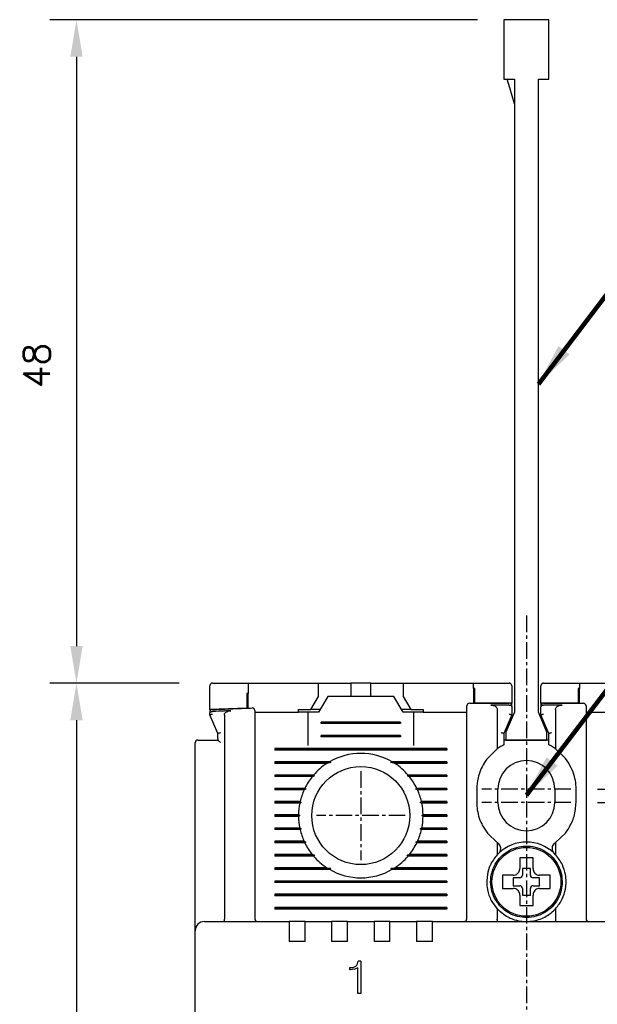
# Model space of a CAD drawing. Extents: x -28 to 1048, y -170 to 585.
# Tile 8 of 22: x 230 to 274, y 414 to 488. Entities that reach past the tile are written whole.
import ezdxf

# ---------------------------------------------------------------- set-up
doc = ezdxf.new("R2010")
doc.units = 0
doc.header["$MEASUREMENT"] = 0
doc.linetypes.add('CENTER', pattern=[2, 1.25, -0.25, 0.25, -0.25])
doc.layers.get('0').update_dxf_attribs({"linetype": 'CONTINUOUS'})
for name, color, linetype in [('cen', 1, 'CENTER'), ('di', 3, 'CONTINUOUS'), ('DIM', 3, 'CONTINUOUS')]:
    doc.layers.add(name, color=color, linetype=linetype)
doc.styles.add('KIM', font='ROMANS.shx', dxfattribs={"height": 5, "bigfont": 'GSG1.shx'})
doc.styles.get("Standard").update_dxf_attribs({"font": 'romans.shx', "height": 2, "bigfont": 'hgs.shx'})
doc.dimstyles.get("Standard").update_dxf_attribs({"dimscale": 0, "dimtxt": 2, "dimasz": 2, "dimexe": 0.5, "dimexo": 0.5, "dimgap": 1, "dimtad": 1, "dimdsep": 46, "dimtxsty": 'Standard', "dimcen": 0, "dimclrd": 3, "dimclre": 3, "dimclrt": 3, "dimadec": 0, "dimazin": 2, "dimtp": 0.1, "dimtm": 0.1, "dimtfac": 1, "dimtmove": 0, "dimatfit": 3, "dimfxl": 0, "dimtolj": 1, "dimarcsym": 0})
doc.dimstyles.new('STANDARD$0', dxfattribs={"dimtxt": 5, "dimasz": 5, "dimexe": 1, "dimexo": 2, "dimgap": 2, "dimtad": 1, "dimdec": 4, "dimzin": 12, "dimdsep": 46, "dimtxsty": 'KIM', "dimcen": -1, "dimdle": 0.1, "dimadec": 0, "dimazin": 0, "dimtfac": 1, "dimtdec": 4, "dimtmove": 0, "dimatfit": 3, "dimfxl": 0, "dimtolj": 1, "dimtzin": 0, "dimarcsym": 0})

# ---------------------------------------------------------------- blocks, each defined once
blk = doc.blocks.new('*D158')
at = {"layer": 'di'}
for p, q in [((242.441, 438.009), (232.679, 438.009)), ((234.679, 435.209), (234.679, 342.209)), ((266.641, 339.409), (232.679, 339.409))]:
    blk.add_line(p, q, dxfattribs=at)
for points in [[(234.212, 435.209), (235.146, 435.209), (234.679, 438.009)], [(234.212, 342.209), (235.146, 342.209), (234.679, 339.409)]]:
    blk.add_solid(points, dxfattribs=at)
at = {"layer": 'di', "insert": (231.679, 389.109), "char_height": 2, "attachment_point": 5, "rotation": 90}
blk.add_mtext('\\A1;98.5', dxfattribs=at)
blk = doc.blocks.new('*D162')
at = {"layer": 'di'}
for p, q in [((273.996, 430.009), (343.352, 430.009)), ((341.352, 427.209), (341.352, 348.809)), ((273.918, 346.009), (343.352, 346.009))]:
    blk.add_line(p, q, dxfattribs=at)
for points in [[(340.886, 427.209), (341.819, 427.209), (341.352, 430.009)], [(340.886, 348.809), (341.819, 348.809), (341.352, 346.009)]]:
    blk.add_solid(points, dxfattribs=at)
at = {"layer": 'di', "insert": (338.352, 388.009), "char_height": 2, "attachment_point": 5, "rotation": 90}
blk.add_mtext('\\A1;84', dxfattribs=at)
blk = doc.blocks.new('12323')
for p, q in [((3740.699, 1408.125), (3738.499, 1408.125)), ((3738.499, 1408.125), (3738.499, 1404.725)), ((3742.999, 1408.125), (3738.499, 1408.125)), ((3742.999, 1407.325), (3742.999, 1408.125)), ((3792.299, 1407.975), (3790.799, 1407.325)), ((3792.899, 1407.975), (3792.299, 1407.975)), ((3792.899, 1404.875), (3792.899, 1407.975)), ((3790.799, 1407.325), (3742.999, 1407.325)), ((3742.999, 1405.525), (3790.799, 1405.525)), ((3742.999, 1405.525), (3790.799, 1405.525)), ((3742.999, 1404.725), (3742.999, 1405.525)), ((3744.846, 1405.525), (3743.655, 1405.176)), ((3790.799, 1405.525), (3792.299, 1404.875)), ((3738.499, 1404.725), (3740.699, 1404.725)), ((3738.499, 1404.725), (3742.999, 1404.725)), ((3743.655, 1405.176), (3742.999, 1404.984)), ((3792.299, 1404.875), (3792.899, 1404.875))]:
    blk.add_line(p, q)
blk = doc.blocks.new('*D168')
at = {"layer": 'di'}
for p, q in [((264.941, 488.109), (232.679, 488.109)), ((234.679, 485.309), (234.679, 440.809)), ((242.441, 438.009), (232.679, 438.009))]:
    blk.add_line(p, q, dxfattribs=at)
for points in [[(234.212, 485.309), (235.146, 485.309), (234.679, 488.109)], [(234.212, 440.809), (235.146, 440.809), (234.679, 438.009)]]:
    blk.add_solid(points, dxfattribs=at)
at = {"layer": 'di', "insert": (231.679, 461.996), "char_height": 2, "attachment_point": 5, "rotation": 90}
blk.add_mtext('\\A1;48', dxfattribs=at)
blk = doc.blocks.new('*D171')
at = {"layer": 'DIM'}
for p, q in [((321.352, 432.809), (321.352, 440.8)), ((273.996, 430.009), (323.352, 430.009)), ((321.352, 429.009), (321.352, 430.009)), ((273.996, 429.009), (323.352, 429.009)), ((321.352, 426.209), (321.352, 423.409))]:
    blk.add_line(p, q, dxfattribs=at)
for points in [[(320.886, 432.809), (321.819, 432.809), (321.352, 430.009)], [(320.886, 426.209), (321.819, 426.209), (321.352, 429.009)]]:
    blk.add_solid(points, dxfattribs=at)
at = {"layer": 'DIM', "insert": (316.852, 438.204), "char_height": 5, "attachment_point": 5, "rotation": 90, "style": 'KIM'}
blk.add_mtext('\\A1;1', dxfattribs=at)

msp = doc.modelspace()

# ---------------------------------------------------------------- linework, layer by layer
for p, q in [((247.641, 438.009), (247.641, 437.222)), ((247.641, 438.009), (252.941, 438.009)), ((252.941, 437.009), (252.941, 438.009)), ((252.941, 438.009), (254.891, 438.009)), ((254.891, 438.009), (255.391, 438.009)), ((255.391, 438.009), (255.391, 437.009)), ((256.891, 438.009), (255.391, 438.009)), ((256.891, 437.009), (256.891, 438.009)), ((256.891, 438.009), (257.391, 438.009)), ((257.391, 438.009), (259.341, 438.009)), ((259.341, 438.009), (259.341, 437.009)), ((259.341, 438.009), (264.641, 438.009)), ((264.641, 437.595), (264.641, 438.009)), ((264.641, 438.009), (267.341, 438.009)), ((269.941, 438.009), (272.641, 438.009)), ((272.641, 438.009), (272.641, 437.595)), ((272.641, 438.009), (277.941, 438.009)), ((244.741, 436.009), (244.741, 437.809)), ((247.541, 437.219), (247.541, 436.119)), ((247.641, 436.123), (247.641, 437.222)), ((264.641, 437.595), (264.641, 436.495)), ((264.741, 436.496), (264.741, 437.596)), ((267.541, 437.809), (267.541, 436.508)), ((269.741, 436.508), (269.741, 437.809)), ((272.541, 437.596), (272.541, 436.496)), ((272.641, 436.495), (272.641, 437.595)), ((252.364, 436.009), (252.941, 437.009)), ((253.641, 437.009), (252.948, 435.809)), ((258.641, 437.009), (253.641, 437.009)), ((259.334, 435.809), (258.641, 437.009)), ((259.341, 437.009), (259.919, 436.009)), ((267.541, 436.508), (264.741, 436.496)), ((267.541, 436.355), (267.541, 436.508)), ((272.541, 436.496), (269.741, 436.508)), ((269.741, 436.508), (269.741, 436.355)), ((247.541, 436.119), (244.741, 436.009)), ((244.741, 436.009), (244.741, 435.865)), ((244.741, 435.61), (244.741, 435.736)), ((244.934, 435.868), (244.941, 435.868)), ((248.141, 435.809), (251.441, 435.809)), ((251.441, 436.009), (252.364, 436.009)), ((251.441, 435.809), (251.441, 436.009)), ((252.141, 435.809), (251.441, 435.809)), ((252.141, 435.809), (252.141, 433.309)), ((252.948, 435.809), (252.141, 435.809)), ((253.064, 436.009), (252.364, 436.009)), ((259.919, 436.009), (259.219, 436.009)), ((260.141, 435.809), (259.334, 435.809)), ((259.919, 436.009), (260.841, 436.009)), ((260.141, 433.309), (260.141, 435.809)), ((260.841, 435.809), (260.141, 435.809)), ((260.841, 436.009), (260.841, 435.809)), ((260.841, 435.809), (264.141, 435.809)), ((266.441, 436.03), (266.441, 433.046)), ((267.341, 436.359), (267.341, 436.359)), ((267.541, 436.227), (267.541, 435.61)), ((269.741, 435.61), (269.741, 436.227)), ((269.942, 436.359), (269.941, 436.359)), ((270.841, 436.03), (270.841, 433.046)), ((273.141, 435.809), (276.441, 435.809)), ((244.741, 435.609), (244.741, 435.61)), ((245.341, 434.209), (244.741, 435.609)), ((245.841, 435.589), (245.841, 420.195)), ((248.141, 435.051), (248.141, 420.209)), ((253.141, 434.951), (253.141, 435.067)), ((259.141, 435.067), (253.141, 435.067)), ((259.141, 435.009), (253.141, 435.009)), ((259.141, 434.951), (253.141, 434.951)), ((259.141, 435.067), (259.141, 434.951)), ((264.141, 420.209), (264.141, 435.411)), ((267.541, 435.609), (266.941, 434.209)), ((267.541, 435.61), (267.541, 435.609)), ((269.741, 435.609), (269.741, 435.61)), ((270.341, 434.209), (269.741, 435.609)), ((273.141, 435.411), (273.141, 420.209)), ((245.341, 433.842), (245.341, 434.21)), ((245.341, 434.21), (245.341, 434.209)), ((266.941, 434.21), (266.941, 433.352)), ((266.941, 434.209), (266.941, 434.21)), ((270.341, 433.352), (270.341, 434.21)), ((270.341, 434.21), (270.341, 434.209)), ((243.641, 420.137), (243.641, 433.509)), ((244.341, 433.709), (245.343, 433.709)), ((245.341, 433.842), (245.342, 433.709)), ((245.341, 433.842), (245.341, 433.709)), ((253.141, 433.951), (253.141, 434.067)), ((259.141, 434.067), (253.141, 434.067)), ((259.141, 434.009), (253.141, 434.009)), ((259.141, 433.951), (253.141, 433.951)), ((259.141, 434.067), (259.141, 433.951)), ((270.341, 433.709), (266.941, 433.709)), ((249.641, 433.067), (249.641, 432.951)), ((262.641, 433.067), (249.641, 433.067)), ((262.641, 433.009), (249.641, 433.009)), ((262.641, 432.951), (249.641, 432.951)), ((262.641, 433.067), (262.641, 432.951)), ((266.441, 433.046), (265.691, 432.324)), ((266.741, 433.242), (266.441, 433.046)), ((270.841, 433.046), (270.541, 433.242)), ((271.591, 432.324), (270.841, 433.046)), ((253.77, 432.067), (249.641, 432.067)), ((249.641, 432.067), (249.641, 431.951)), ((253.87, 432.009), (249.641, 432.009)), ((253.87, 432.009), (253.582, 431.951)), ((253.77, 432.067), (253.87, 432.009)), ((258.413, 432.009), (258.513, 432.067)), ((258.7, 431.951), (258.413, 432.009)), ((262.641, 432.009), (258.413, 432.009)), ((262.641, 432.067), (258.513, 432.067)), ((262.641, 432.067), (262.641, 431.951)), ((271.841, 431.964), (271.591, 432.324)), ((253.582, 431.951), (249.641, 431.951)), ((262.641, 431.951), (258.7, 431.951)), ((252.572, 431.067), (249.641, 431.067)), ((249.641, 431.067), (249.641, 430.951)), ((252.654, 431.009), (249.641, 431.009)), ((252.476, 430.951), (249.641, 430.951)), ((253.741, 430.809), (253.742, 430.826)), ((258.541, 430.826), (258.541, 430.809)), ((262.641, 431.009), (259.628, 431.009)), ((262.641, 431.067), (259.711, 431.067)), ((262.641, 430.951), (259.806, 430.951)), ((262.641, 431.067), (262.641, 430.951)), ((251.916, 430.067), (249.641, 430.067)), ((249.641, 430.067), (249.641, 429.951)), ((251.999, 430.009), (249.641, 430.009)), ((251.861, 429.951), (249.641, 429.951)), ((262.641, 430.009), (260.284, 430.009)), ((262.641, 430.067), (260.367, 430.067)), ((262.641, 429.951), (260.421, 429.951)), ((262.641, 430.067), (262.641, 429.951)), ((264.891, 430.009), (264.891, 429.009)), ((266.491, 429.009), (266.491, 430.009)), ((270.791, 430.009), (270.791, 429.009)), ((272.391, 429.009), (272.391, 430.009)), ((251.562, 429.067), (249.641, 429.067)), ((249.641, 429.067), (249.641, 428.951)), ((251.651, 429.009), (249.641, 429.009)), ((251.651, 429.009), (251.537, 428.951)), ((251.562, 429.067), (251.651, 429.009)), ((260.631, 429.009), (260.721, 429.067)), ((260.746, 428.951), (260.631, 429.009)), ((262.641, 429.009), (260.631, 429.009)), ((262.641, 429.067), (260.721, 429.067)), ((262.641, 429.067), (262.641, 428.951)), ((251.537, 428.951), (249.641, 428.951)), ((262.641, 428.951), (260.746, 428.951)), ((251.442, 428.067), (249.641, 428.067)), ((249.641, 428.067), (249.641, 427.951)), ((251.541, 428.009), (249.641, 428.009)), ((251.442, 427.951), (249.641, 427.951)), ((251.442, 428.067), (251.541, 428.009)), ((251.541, 428.009), (251.442, 427.951)), ((260.741, 428.009), (260.841, 428.067)), ((262.641, 428.009), (260.741, 428.009)), ((260.841, 427.951), (260.741, 428.009)), ((262.641, 428.067), (260.841, 428.067)), ((262.641, 427.951), (260.841, 427.951)), ((262.641, 428.067), (262.641, 427.951)), ((251.537, 427.067), (249.641, 427.067)), ((249.641, 427.067), (249.641, 426.951)), ((251.651, 427.009), (249.641, 427.009)), ((251.562, 426.951), (249.641, 426.951)), ((251.537, 427.067), (251.651, 427.009)), ((251.651, 427.009), (251.562, 426.951)), ((260.631, 427.009), (260.746, 427.067)), ((260.721, 426.951), (260.631, 427.009)), ((262.641, 427.009), (260.631, 427.009)), ((262.641, 426.951), (260.721, 426.951)), ((262.641, 427.067), (260.746, 427.067)), ((262.641, 427.067), (262.641, 426.951)), ((265.441, 427.054), (265.691, 426.694)), ((251.861, 426.067), (249.641, 426.067)), ((249.641, 426.067), (249.641, 425.951)), ((262.641, 426.067), (260.421, 426.067)), ((262.641, 426.067), (262.641, 425.951)), ((265.691, 426.694), (266.441, 425.972)), ((270.841, 425.972), (271.591, 426.694)), ((251.999, 426.009), (249.641, 426.009)), ((251.916, 425.951), (249.641, 425.951)), ((262.641, 426.009), (260.284, 426.009)), ((262.641, 425.951), (260.367, 425.951)), ((266.441, 425.972), (266.441, 425.049)), ((266.441, 425.972), (266.494, 425.935)), ((270.788, 425.935), (270.841, 425.972)), ((270.841, 425.972), (270.841, 425.049)), ((252.476, 425.067), (249.641, 425.067)), ((249.641, 425.067), (249.641, 424.951)), ((252.654, 425.009), (249.641, 425.009)), ((252.572, 424.951), (249.641, 424.951)), ((253.741, 425.193), (253.741, 425.209)), ((258.541, 425.209), (258.542, 425.193)), ((262.641, 425.009), (259.628, 425.009)), ((262.641, 424.951), (259.711, 424.951)), ((262.641, 425.067), (259.806, 425.067)), ((262.641, 425.067), (262.641, 424.951)), ((266.555, 425.165), (266.441, 425.049)), ((270.841, 425.049), (270.727, 425.165)), ((253.582, 424.067), (249.641, 424.067)), ((249.641, 424.067), (249.641, 423.951)), ((253.87, 424.009), (249.641, 424.009)), ((253.77, 423.951), (249.641, 423.951)), ((253.582, 424.067), (253.87, 424.009)), ((253.87, 424.009), (253.77, 423.951)), ((258.413, 424.009), (258.7, 424.067)), ((262.641, 424.009), (258.413, 424.009)), ((258.513, 423.951), (258.413, 424.009)), ((262.641, 423.951), (258.513, 423.951)), ((262.641, 424.067), (258.7, 424.067)), ((262.641, 424.067), (262.641, 423.951)), ((268.941, 424.009), (268.341, 424.009)), ((268.341, 424.009), (268.341, 423.509)), ((268.941, 423.509), (268.941, 424.009)), ((249.641, 423.067), (249.641, 422.951)), ((262.641, 423.067), (249.641, 423.067)), ((262.641, 423.067), (262.641, 422.951)), ((267.071, 423.509), (266.841, 423.509)), ((268.141, 423.309), (267.641, 423.309)), ((267.641, 423.309), (267.641, 422.709)), ((269.641, 423.309), (269.141, 423.309)), ((269.641, 422.709), (269.641, 423.309)), ((262.641, 423.009), (249.641, 423.009)), ((262.641, 422.951), (249.641, 422.951)), ((267.641, 422.709), (268.141, 422.709)), ((268.341, 422.509), (268.341, 422.009)), ((268.941, 422.009), (268.941, 422.509)), ((269.141, 422.709), (269.641, 422.709)), ((271.241, 423.043), (271.341, 423.043)), ((271.341, 422.975), (271.241, 422.975)), ((271.341, 423.043), (271.341, 422.975)), ((249.641, 422.067), (249.641, 421.951)), ((262.641, 422.067), (249.641, 422.067)), ((262.641, 422.009), (249.641, 422.009)), ((262.641, 421.951), (249.641, 421.951)), ((262.641, 422.067), (262.641, 421.951)), ((268.341, 422.009), (268.941, 422.009)), ((249.641, 421.067), (249.641, 420.951)), ((262.641, 421.067), (249.641, 421.067)), ((262.641, 421.009), (249.641, 421.009)), ((262.641, 420.951), (249.641, 420.951)), ((262.641, 421.067), (262.641, 420.951)), ((266.441, 420.969), (266.441, 420.195)), ((268.141, 421.439), (268.141, 421.209)), ((270.841, 420.969), (270.841, 420.195)), ((243.641, 419.309), (243.641, 420.137)), ((245.841, 420.193), (245.841, 420.195)), ((266.441, 420.195), (266.441, 420.193)), ((270.841, 420.193), (270.841, 420.195)), ((244.341, 420.009), (250.741, 420.009)), ((250.741, 420.009), (250.741, 419.317)), ((251.941, 420.009), (250.741, 420.009)), ((251.941, 420.009), (253.941, 420.009)), ((251.941, 419.317), (251.941, 420.009)), ((253.941, 420.009), (253.941, 419.317)), ((255.141, 420.009), (253.941, 420.009)), ((255.141, 420.009), (257.141, 420.009)), ((255.141, 419.317), (255.141, 420.009)), ((257.141, 420.009), (257.141, 419.317)), ((258.341, 420.009), (257.141, 420.009)), ((258.341, 420.009), (260.341, 420.009)), ((258.341, 419.317), (258.341, 420.009)), ((260.341, 420.009), (260.341, 419.317)), ((261.541, 420.009), (260.341, 420.009)), ((261.541, 420.009), (275.741, 420.009)), ((261.541, 419.317), (261.541, 420.009)), ((243.641, 356.709), (243.641, 419.309)), ((250.741, 419.317), (250.741, 418.509)), ((251.941, 418.509), (251.941, 419.317)), ((253.941, 419.317), (253.941, 418.509)), ((255.141, 418.509), (255.141, 419.317)), ((257.141, 419.317), (257.141, 418.509)), ((258.341, 418.509), (258.341, 419.317)), ((260.341, 419.317), (260.341, 418.509)), ((261.541, 418.509), (261.541, 419.317)), ((251.941, 418.509), (250.741, 418.509)), ((255.141, 418.509), (253.941, 418.509)), ((258.341, 418.509), (257.141, 418.509)), ((261.541, 418.509), (260.341, 418.509)), ((255.308, 416.368), (255.308, 416.528)), ((255.322, 416.528), (255.308, 416.528)), ((255.342, 416.368), (255.308, 416.368)), ((255.683, 416.402), (255.342, 416.368)), ((255.907, 416.503), (255.683, 416.402)), ((255.907, 414.573), (255.907, 416.503)), ((256.131, 417.009), (255.933, 417.009)), ((256.131, 417.009), (256.131, 414.573)), ((256.131, 414.573), (255.907, 414.573))]:
    msp.add_line(p, q)
at = {"flags": 128}
for points in [[(247.641, 437.222), (247.629, 437.222), (247.616, 437.222), (247.604, 437.221), (247.591, 437.221), (247.579, 437.22), (247.566, 437.22), (247.554, 437.219), (247.541, 437.219)], [(264.741, 437.596), (264.729, 437.596), (264.716, 437.596), (264.704, 437.595), (264.691, 437.595), (264.679, 437.595), (264.666, 437.595), (264.654, 437.595), (264.641, 437.595)], [(272.641, 437.595), (272.629, 437.595), (272.616, 437.595), (272.604, 437.595), (272.591, 437.595), (272.579, 437.595), (272.566, 437.596), (272.554, 437.596), (272.541, 437.596)], [(252.572, 431.067), (252.614, 431.037), (252.654, 431.009)], [(259.628, 431.009), (259.668, 431.037), (259.711, 431.067)], [(251.916, 430.067), (251.982, 430.021), (251.999, 430.009)], [(251.999, 426.009), (251.982, 425.997), (251.916, 425.951)], [(260.367, 425.951), (260.301, 425.997), (260.284, 426.009)], [(252.654, 425.009), (252.614, 424.981), (252.572, 424.951)], [(259.711, 424.951), (259.668, 424.981), (259.628, 425.009)]]:
    msp.add_lwpolyline(points, dxfattribs=at)
for centre, radius in [((256.141, 428.009), 3.7), ((268.641, 423.009), 2.6)]:
    msp.add_circle(centre, radius)
for centre, radius, start, end in [((264.341, 436.293), 0.2, 90.43128, 180), ((267.341, 436.308), 0.2, 0, 90.13039), ((269.941, 436.308), 0.2, 89.86961, 180), ((272.941, 436.293), 0.2, 0, 89.56872), ((244.941, 435.817), 0.2, 92.37773, 180), ((247.941, 435.934), 0.2, 0, 92.07661), ((243.841, 433.509), 0.2, 90, 180), ((256.141, 428.009), 4.7, 59.69459, 120.30541), ((268.641, 430.009), 2.15, 0, 180), ((256.141, 428.009), 4.7, 122.98851, 139.41451), ((256.141, 428.009), 4.7, 40.58549, 57.01149), ((256.141, 428.009), 4.7, 141.24336, 154.03539), ((256.141, 428.009), 4.7, 25.96461, 38.75664), ((256.141, 428.009), 4.7, 155.59098, 166.99418), ((256.141, 428.009), 4.7, 13.00582, 24.40902), ((268.641, 429.009), 2.15, 180, 0), ((256.141, 428.009), 4.7, 168.43486, 179.29616), ((256.141, 428.009), 4.7, 0.70384, 11.56514), ((256.141, 428.009), 4.7, 180.70384, 191.56514), ((256.141, 428.009), 4.7, 348.43486, 359.29616), ((256.141, 428.009), 4.7, 193.00582, 204.40902), ((256.141, 428.009), 4.7, 335.59098, 346.99418), ((256.141, 428.009), 4.7, 205.96461, 218.75664), ((256.141, 428.009), 4.7, 321.24336, 334.03539), ((268.641, 423.009), 3, 45.95137, 134.04863), ((256.141, 428.009), 4.7, 220.58549, 237.01149), ((256.141, 428.009), 4.7, 302.98851, 319.41451), ((256.141, 428.009), 4.7, 239.69459, 300.30541), ((268.141, 423.509), 0.2, 270, 0), ((269.141, 423.509), 0.2, 180, 270), ((268.141, 422.509), 0.2, 0, 90), ((269.141, 422.509), 0.2, 90, 180), ((248.341, 420.209), 0.2, 180, 270), ((263.941, 420.209), 0.2, 270, 0), ((273.341, 420.209), 0.2, 180, 270), ((244.341, 419.309), 0.7, 90, 180)]:
    msp.add_arc(centre, radius, start, end)
for points, knots in [([(244.941, 438.009), (244.931, 438.009), (244.91, 438.008), (244.875, 437.999), (244.831, 437.979), (244.776, 437.932), (244.746, 437.872), (244.743, 437.826), (244.741, 437.809)], [0, 0, 0, 0, 0.060672, 0.121106, 0.221378, 0.403426, 0.784337, 1, 1, 1, 1]), ([(244.941, 438.009), (245.608, 438.009), (246.508, 438.009), (247.408, 438.009), (247.641, 438.009)], [0, 0, 0, 0, 0.74068, 1, 1, 1, 1]), ([(267.541, 437.809), (267.534, 437.856), (267.525, 437.913), (267.459, 437.972), (267.423, 437.993), (267.385, 438.005), (267.358, 438.009), (267.344, 438.009), (267.341, 438.009)], [0, 0, 0, 0, 0.587218, 0.716965, 0.847439, 0.920034, 0.982091, 1, 1, 1, 1]), ([(269.941, 438.009), (269.93, 438.008), (269.906, 438.007), (269.866, 437.996), (269.815, 437.969), (269.755, 437.906), (269.747, 437.848), (269.741, 437.809)], [0, 0, 0, 0, 0.062255, 0.139638, 0.264123, 0.509304, 1, 1, 1, 1]), ([(264.34, 436.493), (264.512, 436.494), (265.513, 436.501), (266.513, 436.505), (267.341, 436.508)], [0, 0, 0, 0, 0.172485, 1, 1, 1, 1]), ([(269.942, 436.508), (270.77, 436.505), (271.77, 436.501), (272.77, 436.494), (272.943, 436.493)], [0, 0, 0, 0, 0.827515, 1, 1, 1, 1]), ([(244.741, 435.736), (244.741, 435.737), (244.741, 435.75), (244.748, 435.778), (244.774, 435.814), (244.818, 435.843), (244.873, 435.863), (244.914, 435.866), (244.934, 435.868)], [0, 0, 0, 0, 0.009264, 0.207415, 0.425731, 0.62284, 0.811258, 1, 1, 1, 1]), ([(244.933, 436.017), (245.762, 436.051), (246.762, 436.091), (247.762, 436.127), (247.934, 436.134)], [0, 0, 0, 0, 0.828561, 1, 1, 1, 1]), ([(246.32, 435.924), (246.16, 435.917), (245.701, 435.899), (245.241, 435.88), (244.941, 435.868)], [0, 0, 0, 0, 0.347023, 1, 1, 1, 1]), ([(245.841, 435.589), (245.845, 435.622), (245.853, 435.688), (245.917, 435.779), (246.031, 435.863), (246.175, 435.912), (246.279, 435.92), (246.32, 435.924)], [0, 0, 0, 0, 0.153927, 0.307272, 0.508922, 0.810684, 1, 1, 1, 1]), ([(248.141, 435.934), (248.141, 435.933), (248.141, 435.928), (248.141, 435.855), (248.141, 435.66), (248.141, 435.382), (248.141, 435.161), (248.141, 435.051)], [0, 0, 0, 0, 0.071023, 0.303121, 0.535369, 0.767685, 1, 1, 1, 1]), ([(264.141, 435.411), (264.141, 435.445), (264.141, 435.59), (264.141, 435.834), (264.141, 436.087), (264.141, 436.26), (264.141, 436.282), (264.141, 436.293)], [0, 0, 0, 0, 0.0708776, 0.3031649, 0.5354459, 0.7677235, 1, 1, 1, 1]), ([(267.341, 436.359), (267.041, 436.358), (266.576, 436.357), (266.11, 436.355), (265.945, 436.354)], [0, 0, 0, 0, 0.644488, 1, 1, 1, 1]), ([(265.945, 436.354), (266.03, 436.348), (266.16, 436.339), (266.311, 436.264), (266.392, 436.188), (266.435, 436.107), (266.439, 436.054), (266.441, 436.03)], [0, 0, 0, 0, 0.385289, 0.590763, 0.75634, 0.888404, 1, 1, 1, 1]), ([(267.341, 436.359), (267.362, 436.358), (267.403, 436.356), (267.458, 436.337), (267.503, 436.31), (267.534, 436.273), (267.541, 436.243), (267.541, 436.228), (267.541, 436.227)], [0, 0, 0, 0, 0.183846, 0.367402, 0.55858, 0.769685, 0.990925, 1, 1, 1, 1]), ([(269.741, 436.227), (269.741, 436.228), (269.741, 436.243), (269.749, 436.273), (269.779, 436.31), (269.824, 436.337), (269.879, 436.356), (269.921, 436.358), (269.941, 436.359)], [0, 0, 0, 0, 0.009075, 0.2303139, 0.4414182, 0.6325961, 0.8161544, 1, 1, 1, 1]), ([(271.338, 436.354), (271.172, 436.355), (270.707, 436.357), (270.242, 436.358), (269.942, 436.359)], [0, 0, 0, 0, 0.355512, 1, 1, 1, 1]), ([(270.841, 436.03), (270.845, 436.062), (270.852, 436.127), (270.914, 436.216), (271.024, 436.297), (271.173, 436.347), (271.286, 436.352), (271.338, 436.354)], [0, 0, 0, 0, 0.147855, 0.295343, 0.483266, 0.764247, 1, 1, 1, 1]), ([(273.141, 436.293), (273.141, 436.292), (273.141, 436.287), (273.141, 436.214), (273.141, 436.019), (273.141, 435.742), (273.141, 435.522), (273.141, 435.411)], [0, 0, 0, 0, 0.070842, 0.303125, 0.535414, 0.767707, 1, 1, 1, 1]), ([(244.741, 435.61), (244.743, 435.613), (244.748, 435.619), (244.781, 435.633), (244.83, 435.648), (244.886, 435.662), (244.924, 435.67), (244.94, 435.674), (244.941, 435.674)], [0, 0, 0, 0, 0.209295, 0.41851, 0.629608, 0.844752, 0.985696, 1, 1, 1, 1]), ([(267.341, 435.674), (267.343, 435.674), (267.359, 435.67), (267.397, 435.662), (267.452, 435.648), (267.501, 435.633), (267.535, 435.619), (267.539, 435.613), (267.541, 435.61)], [0, 0, 0, 0, 0.014306, 0.155256, 0.370397, 0.58149, 0.790707, 1, 1, 1, 1]), ([(269.741, 435.61), (269.743, 435.613), (269.748, 435.619), (269.781, 435.633), (269.83, 435.648), (269.886, 435.662), (269.924, 435.67), (269.94, 435.674), (269.941, 435.674)], [0, 0, 0, 0, 0.2092927, 0.4185112, 0.6296038, 0.8447417, 0.9856936, 1, 1, 1, 1]), ([(245.341, 434.21), (245.343, 434.213), (245.348, 434.219), (245.381, 434.232), (245.43, 434.247), (245.486, 434.261), (245.524, 434.27), (245.54, 434.273), (245.541, 434.273)], [0, 0, 0, 0, 0.209276, 0.418495, 0.629591, 0.844729, 0.985697, 1, 1, 1, 1]), ([(266.741, 434.273), (266.743, 434.273), (266.759, 434.27), (266.797, 434.261), (266.852, 434.247), (266.901, 434.232), (266.935, 434.219), (266.939, 434.213), (266.941, 434.21)], [0, 0, 0, 0, 0.014303, 0.155266, 0.37041, 0.5815, 0.790723, 1, 1, 1, 1]), ([(270.341, 434.21), (270.343, 434.213), (270.348, 434.219), (270.381, 434.232), (270.43, 434.247), (270.486, 434.261), (270.524, 434.27), (270.54, 434.273), (270.541, 434.273)], [0, 0, 0, 0, 0.209277, 0.4185, 0.629588, 0.844731, 0.985697, 1, 1, 1, 1]), ([(243.841, 433.709), (243.844, 433.709), (243.85, 433.709), (243.911, 433.709), (244.024, 433.709), (244.173, 433.709), (244.285, 433.709), (244.341, 433.709)], [0, 0, 0, 0, 0.145708, 0.36058, 0.574127, 0.787052, 1, 1, 1, 1]), ([(245.343, 433.709), (245.346, 433.707), (245.354, 433.704), (245.386, 433.678), (245.439, 433.631), (245.495, 433.578), (245.532, 433.541), (245.541, 433.532), (245.541, 433.532)], [0, 0, 0, 0, 0.160599, 0.320103, 0.563048, 0.89367, 0.992091, 1, 1, 1, 1]), ([(266.941, 433.352), (266.939, 433.351), (266.935, 433.348), (266.905, 433.333), (266.859, 433.308), (266.802, 433.277), (266.76, 433.253), (266.741, 433.242)], [0, 0, 0, 0, 0.188953, 0.377388, 0.579409, 0.805369, 1, 1, 1, 1]), ([(270.541, 433.242), (270.512, 433.259), (270.457, 433.291), (270.39, 433.326), (270.349, 433.348), (270.344, 433.35), (270.341, 433.352)], [0, 0, 0, 0, 0.297963, 0.559959, 0.798937, 1, 1, 1, 1]), ([(265.691, 432.324), (265.616, 432.223), (265.53, 432.108), (265.451, 431.98), (265.441, 431.964)], [0, 0, 0, 0, 0.873397, 1, 1, 1, 1]), ([(265.441, 431.964), (265.346, 431.79), (265.153, 431.438), (264.942, 430.78), (264.91, 430.293), (264.891, 430.009)], [0, 0, 0, 0, 0.289158, 0.58584, 1, 1, 1, 1]), ([(272.391, 430.009), (272.391, 430.016), (272.391, 430.232), (272.351, 430.663), (272.183, 431.324), (271.961, 431.739), (271.841, 431.964)], [0, 0, 0, 0, 0.010804, 0.31547, 0.628954, 1, 1, 1, 1]), ([(252.654, 431.009), (252.636, 431.003), (252.577, 430.984), (252.518, 430.965), (252.476, 430.951)], [0, 0, 0, 0, 0.296334, 1, 1, 1, 1]), ([(259.806, 430.951), (259.765, 430.965), (259.706, 430.984), (259.646, 431.003), (259.628, 431.009)], [0, 0, 0, 0, 0.703666, 1, 1, 1, 1]), ([(251.999, 430.009), (251.995, 430.008), (251.949, 429.988), (251.904, 429.969), (251.861, 429.951)], [0, 0, 0, 0, 0.0763314, 1, 1, 1, 1]), ([(260.284, 430.009), (260.289, 430.013), (260.317, 430.032), (260.345, 430.051), (260.367, 430.067)], [0, 0, 0, 0, 0.205244, 1, 1, 1, 1]), ([(260.421, 429.951), (260.379, 429.969), (260.333, 429.988), (260.287, 430.008), (260.284, 430.009)], [0, 0, 0, 0, 0.923661, 1, 1, 1, 1]), ([(264.891, 429.009), (264.896, 428.869), (264.907, 428.521), (265.022, 427.967), (265.213, 427.452), (265.381, 427.16), (265.441, 427.054)], [0, 0, 0, 0, 0.203769, 0.508656, 0.822416, 1, 1, 1, 1]), ([(271.841, 427.054), (271.994, 427.347), (272.314, 427.959), (272.365, 428.649), (272.391, 429.009)], [0, 0, 0, 0, 0.477674, 1, 1, 1, 1]), ([(271.591, 426.694), (271.66, 426.785), (271.747, 426.902), (271.825, 427.027), (271.841, 427.054)], [0, 0, 0, 0, 0.784312, 1, 1, 1, 1]), ([(251.861, 426.067), (251.904, 426.049), (251.949, 426.03), (251.995, 426.011), (251.999, 426.009)], [0, 0, 0, 0, 0.9223348, 1, 1, 1, 1]), ([(260.284, 426.009), (260.287, 426.011), (260.333, 426.03), (260.379, 426.049), (260.421, 426.067)], [0, 0, 0, 0, 0.077673, 1, 1, 1, 1]), ([(271.341, 423.043), (271.321, 423.277), (271.279, 423.749), (270.987, 424.404), (270.548, 424.964), (269.977, 425.391), (269.315, 425.656), (268.607, 425.74), (267.901, 425.638), (267.246, 425.357), (266.686, 424.916), (266.259, 424.345), (265.994, 423.683), (265.911, 422.975), (266.012, 422.269), (266.293, 421.614), (266.735, 421.054), (267.305, 420.627), (267.968, 420.362), (268.676, 420.278), (269.381, 420.38), (270.037, 420.661), (270.597, 421.102), (271.022, 421.673), (271.297, 422.336), (271.326, 422.809), (271.341, 423.043)], [0, 0, 0, 0, 0.041425, 0.083575, 0.125, 0.166425, 0.208575, 0.25, 0.291425, 0.333575, 0.375, 0.416425, 0.458575, 0.5, 0.541425, 0.583575, 0.625, 0.666425, 0.708575, 0.75, 0.791425, 0.833575, 0.875, 0.916425, 0.958575, 1, 1, 1, 1]), ([(266.555, 425.165), (266.562, 425.172), (266.608, 425.218), (266.675, 425.322), (266.716, 425.487), (266.7, 425.658), (266.627, 425.814), (266.545, 425.899), (266.497, 425.933), (266.494, 425.935)], [0, 0, 0, 0, 0.0309241, 0.2218648, 0.4133985, 0.6055553, 0.797872, 0.9897948, 1, 1, 1, 1]), ([(270.788, 425.935), (270.761, 425.912), (270.689, 425.855), (270.608, 425.728), (270.566, 425.562), (270.583, 425.391), (270.644, 425.255), (270.705, 425.19), (270.727, 425.165)], [0, 0, 0, 0, 0.121182, 0.312049, 0.503528, 0.695619, 0.887824, 1, 1, 1, 1]), ([(252.476, 425.067), (252.518, 425.053), (252.577, 425.034), (252.636, 425.015), (252.654, 425.009)], [0, 0, 0, 0, 0.702613, 1, 1, 1, 1]), ([(259.628, 425.009), (259.646, 425.015), (259.706, 425.034), (259.765, 425.053), (259.806, 425.067)], [0, 0, 0, 0, 0.297387, 1, 1, 1, 1]), ([(266.441, 425.049), (266.24, 424.795), (265.896, 424.36), (265.751, 423.791), (265.691, 423.554)], [0, 0, 0, 0, 0.5832407, 1, 1, 1, 1]), ([(268.141, 424.809), (268.141, 424.766), (268.141, 424.69), (268.141, 424.612), (268.141, 424.579)], [0, 0, 0, 0, 0.571794, 1, 1, 1, 1]), ([(268.141, 424.579), (268.141, 424.413), (268.141, 424.223), (268.141, 424.034), (268.141, 424.009)], [0, 0, 0, 0, 0.871112, 1, 1, 1, 1]), ([(269.141, 424.579), (269.141, 424.612), (269.141, 424.69), (269.141, 424.766), (269.141, 424.809)], [0, 0, 0, 0, 0.428206, 1, 1, 1, 1]), ([(269.141, 424.009), (269.141, 424.034), (269.141, 424.223), (269.141, 424.413), (269.141, 424.579)], [0, 0, 0, 0, 0.128888, 1, 1, 1, 1]), ([(271.591, 423.554), (271.526, 423.808), (271.379, 424.376), (271.033, 424.809), (270.841, 425.049)], [0, 0, 0, 0, 0.445861, 1, 1, 1, 1]), ([(267.641, 423.509), (267.697, 423.515), (267.81, 423.526), (267.96, 423.612), (268.073, 423.738), (268.133, 423.879), (268.139, 423.972), (268.141, 424.009)], [0, 0, 0, 0, 0.214612, 0.429239, 0.643513, 0.857576, 1, 1, 1, 1]), ([(269.141, 424.009), (269.147, 423.953), (269.158, 423.841), (269.244, 423.691), (269.371, 423.578), (269.511, 423.518), (269.604, 423.511), (269.641, 423.509)], [0, 0, 0, 0, 0.214612, 0.429239, 0.643513, 0.857576, 1, 1, 1, 1]), ([(265.691, 423.554), (265.659, 423.26), (265.619, 422.896), (265.68, 422.533), (265.691, 422.464)], [0, 0, 0, 0, 0.807197, 1, 1, 1, 1]), ([(267.641, 423.509), (267.617, 423.509), (267.427, 423.509), (267.237, 423.509), (267.071, 423.509)], [0, 0, 0, 0, 0.128888, 1, 1, 1, 1]), ([(270.211, 423.509), (270.046, 423.509), (269.856, 423.509), (269.666, 423.509), (269.641, 423.509)], [0, 0, 0, 0, 0.871112, 1, 1, 1, 1]), ([(270.441, 423.509), (270.398, 423.509), (270.322, 423.509), (270.244, 423.509), (270.211, 423.509)], [0, 0, 0, 0, 0.571794, 1, 1, 1, 1]), ([(271.591, 422.464), (271.623, 422.752), (271.663, 423.121), (271.604, 423.478), (271.591, 423.554)], [0, 0, 0, 0, 0.78462, 1, 1, 1, 1]), ([(265.691, 422.464), (265.701, 422.414), (265.769, 422.081), (265.982, 421.534), (266.3, 421.143), (266.441, 420.969)], [0, 0, 0, 0, 0.087364, 0.593572, 1, 1, 1, 1]), ([(266.841, 422.509), (266.895, 422.509), (266.971, 422.509), (267.049, 422.509), (267.071, 422.509)], [0, 0, 0, 0, 0.70684, 1, 1, 1, 1]), ([(267.071, 422.509), (267.237, 422.509), (267.427, 422.509), (267.617, 422.509), (267.641, 422.509)], [0, 0, 0, 0, 0.871112, 1, 1, 1, 1]), ([(268.141, 422.009), (268.136, 422.065), (268.125, 422.178), (268.039, 422.327), (267.912, 422.44), (267.771, 422.5), (267.678, 422.507), (267.641, 422.509)], [0, 0, 0, 0, 0.214612, 0.429239, 0.643513, 0.857576, 1, 1, 1, 1]), ([(269.641, 422.509), (269.585, 422.504), (269.473, 422.492), (269.323, 422.406), (269.21, 422.28), (269.15, 422.139), (269.144, 422.046), (269.141, 422.009)], [0, 0, 0, 0, 0.2146123, 0.4292387, 0.6435135, 0.8575757, 1, 1, 1, 1]), ([(269.641, 422.509), (269.666, 422.509), (269.856, 422.509), (270.046, 422.509), (270.211, 422.509)], [0, 0, 0, 0, 0.128888, 1, 1, 1, 1]), ([(270.211, 422.509), (270.244, 422.509), (270.322, 422.509), (270.398, 422.509), (270.441, 422.509)], [0, 0, 0, 0, 0.428206, 1, 1, 1, 1]), ([(270.841, 420.969), (271.029, 421.205), (271.378, 421.642), (271.524, 422.204), (271.591, 422.464)], [0, 0, 0, 0, 0.5380985, 1, 1, 1, 1]), ([(268.141, 422.009), (268.141, 421.985), (268.141, 421.795), (268.141, 421.605), (268.141, 421.439)], [0, 0, 0, 0, 0.128888, 1, 1, 1, 1]), ([(269.141, 421.439), (269.141, 421.605), (269.141, 421.795), (269.141, 421.985), (269.141, 422.009)], [0, 0, 0, 0, 0.871112, 1, 1, 1, 1]), ([(266.441, 420.969), (266.693, 420.741), (267.045, 420.421), (267.482, 420.244), (267.607, 420.193)], [0, 0, 0, 0, 0.713945, 1, 1, 1, 1]), ([(269.141, 421.209), (269.141, 421.263), (269.141, 421.339), (269.141, 421.416), (269.141, 421.439)], [0, 0, 0, 0, 0.70684, 1, 1, 1, 1]), ([(269.675, 420.193), (269.834, 420.259), (270.271, 420.442), (270.62, 420.764), (270.841, 420.969)], [0, 0, 0, 0, 0.3643289, 1, 1, 1, 1]), ([(245.841, 420.193), (245.84, 420.171), (245.838, 420.128), (245.828, 420.072), (245.814, 420.03), (245.8, 420.012), (245.791, 420.009), (245.788, 420.009), (245.788, 420.009)], [0, 0, 0, 0, 0.21746, 0.434773, 0.655999, 0.884661, 0.986784, 1, 1, 1, 1]), ([(266.495, 420.009), (266.495, 420.009), (266.491, 420.009), (266.482, 420.012), (266.469, 420.03), (266.454, 420.072), (266.444, 420.128), (266.442, 420.171), (266.441, 420.193)], [0, 0, 0, 0, 0.013217, 0.115338, 0.344001, 0.565225, 0.78254, 1, 1, 1, 1]), ([(267.607, 420.193), (267.801, 420.133), (268.139, 420.028), (268.492, 420.015), (268.641, 420.009)], [0, 0, 0, 0, 0.575576, 1, 1, 1, 1]), ([(268.641, 420.009), (268.829, 420.018), (269.182, 420.035), (269.518, 420.142), (269.675, 420.193)], [0, 0, 0, 0, 0.532004, 1, 1, 1, 1]), ([(270.841, 420.193), (270.84, 420.171), (270.838, 420.128), (270.828, 420.072), (270.814, 420.03), (270.8, 420.012), (270.791, 420.009), (270.788, 420.009), (270.788, 420.009)], [0, 0, 0, 0, 0.21746, 0.434774, 0.655999, 0.884662, 0.986783, 1, 1, 1, 1]), ([(255.322, 416.528), (255.401, 416.53), (255.559, 416.533), (255.699, 416.607), (255.768, 416.643)], [0, 0, 0, 0, 0.5035163, 1, 1, 1, 1]), ([(255.768, 416.643), (255.793, 416.667), (255.844, 416.714), (255.911, 416.837), (255.924, 416.94), (255.933, 417.009)], [0, 0, 0, 0, 0.249878, 0.499428, 1, 1, 1, 1])]:
    msp.add_open_spline(points, degree=3, knots=knots)
for points in [[(269.141, 424.809), (268.975, 424.809), (268.641, 424.809), (268.308, 424.809), (268.141, 424.809)], [(266.841, 423.509), (266.841, 423.342), (266.841, 423.009), (266.841, 422.676), (266.841, 422.509)], [(270.441, 422.509), (270.441, 422.676), (270.441, 423.009), (270.441, 423.342), (270.441, 423.509)], [(268.141, 421.209), (268.308, 421.209), (268.641, 421.209), (268.975, 421.209), (269.141, 421.209)]]:
    msp.add_open_spline(points, degree=3)
at = {"layer": 'cen'}
for p, q in [((268.641, 443.106), (268.641, 335.823)), ((256.141, 431.364), (256.141, 424.654)), ((271.996, 430.009), (265.286, 430.009)), ((271.996, 429.009), (265.286, 429.009)), ((259.496, 428.009), (252.786, 428.009))]:
    msp.add_line(p, q, dxfattribs=at)

# ---------------------------------------------------------------- block references
at = {"layer": 'di', "rotation": 270}
msp.add_blockref('12323', (-1137.784, 4226.608), dxfattribs=at)

# ---------------------------------------------------------------- dimensions: what is measured, and where the dimension line sits
at = {"layer": 'di'}
for base, p1, p2, text, picture, middle in [((234.679, 438.009), (266.941, 488.109), (244.441, 438.009), '48', '*D168', (234.679, 461.996)), ((234.679, 339.409), (244.441, 438.009), (268.641, 339.409), '98.5', '*D158', (234.679, 389.109))]:
    dim = msp.add_linear_dim(base=base, p1=p1, p2=p2, angle=90, text=text, dimstyle='STANDARD$0', override={"dimtxt": 3, "dimasz": 2.8, "dimexe": 2, "dimdec": 2, "dimzin": 8, "dimtxsty": 'Standard', "dimcen": 0, "dimclrd": 256, "dimclre": 256, "dimclrt": 256, "dimadec": 2, "dimazin": 2, "dimtfac": 0.6, "dimtdec": 2, "dimtzin": 8, "dimlwd": 65535, "dimlwe": 65535, "dimarcsym": 1}, dxfattribs=at)
    dim.commit()
    dim.dimension.update_dxf_attribs({"geometry": picture, "text_midpoint": middle, "dimtype": 160})
dim = msp.add_linear_dim(base=(341.352, 346.009), p1=(271.996, 430.009), p2=(271.918, 346.009), angle=270, dimstyle='STANDARD$0', override={"dimtxt": 3, "dimasz": 2.8, "dimexe": 2, "dimdec": 2, "dimzin": 8, "dimtxsty": 'Standard', "dimcen": 0, "dimclrd": 256, "dimclre": 256, "dimclrt": 256, "dimadec": 2, "dimazin": 2, "dimtfac": 0.6, "dimtdec": 2, "dimtmove": 0, "dimtzin": 8, "dimlwd": 65535, "dimlwe": 65535, "dimarcsym": 1}, dxfattribs=at)
dim.commit()
dim.dimension.update_dxf_attribs({"geometry": '*D162', "text_midpoint": (341.352, 388.009), "dimtype": 160})
at = {"layer": 'DIM'}
dim = msp.add_linear_dim(base=(321.352, 430.009), p1=(271.996, 429.009), p2=(271.996, 430.009), angle=90, dimstyle='STANDARD$0', override={"dimtxt": 3, "dimasz": 2.8, "dimexe": 2, "dimdec": 2, "dimzin": 8, "dimcen": 0, "dimclrd": 256, "dimclre": 256, "dimclrt": 256, "dimadec": 2, "dimazin": 2, "dimtfac": 0.6, "dimtdec": 2, "dimtzin": 8, "dimlwd": 65535, "dimlwe": 65535, "dimarcsym": 1}, dxfattribs=at)
dim.commit()
dim.dimension.update_dxf_attribs({"geometry": '*D171', "text_midpoint": (316.852, 438.204)})

# ---------------------------------------------------------------- leaders
at = {"layer": 'di', "annotation_type": 0, "has_hookline": 1, "hookline_direction": 0}
for points, text_width in [([(269.541, 460.597), (283.699, 479.213), (286.899, 479.213)], 29.81), ([(268.641, 429.547), (282.799, 448.163), (285.999, 448.163)], 22.19)]:
    msp.add_leader(points, dimstyle='Standard', override={"dimscale": 1, "dimtxt": 4, "dimasz": 3.2, "dimexe": 2, "dimexo": 2, "dimgap": 2, "dimclrd": 256, "dimclre": 256, "dimclrt": 256, "dimadec": 2, "dimtfac": 0.6, "dimlwd": 65535, "dimlwe": 65535, "dimarcsym": 1}, dxfattribs=dict(at, text_width=text_width))

doc.saveas('drawing.dxf')
